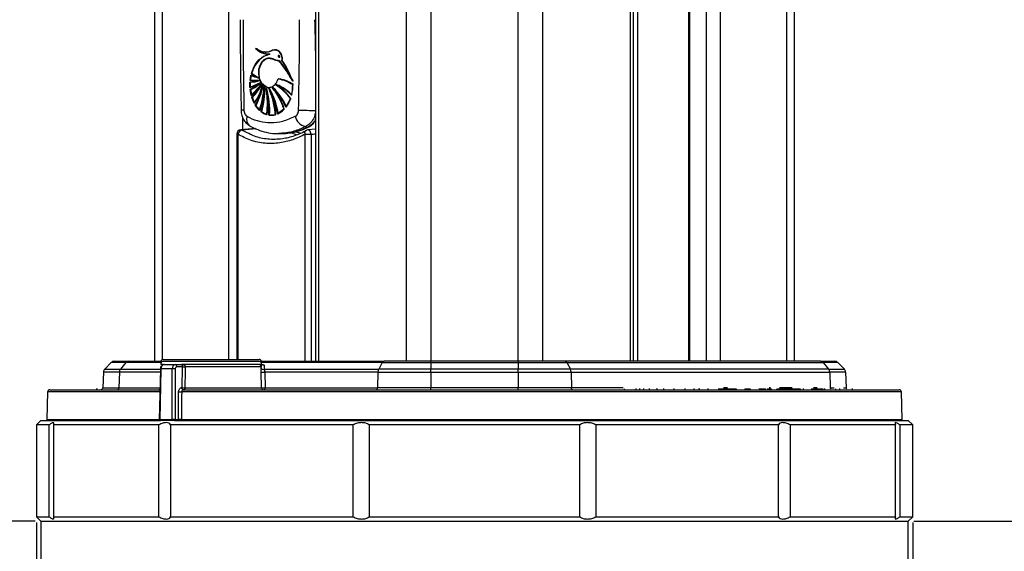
# Model space of a CAD drawing. Header units: millimetres. Extents: x 20 to 19889, y 40 to 15516.
# Tile 92 of 115: x 17788 to 18238, y 2105 to 2347. Entities that reach past the tile are written whole.
import ezdxf

# ---------------------------------------------------------------- set-up
doc = ezdxf.new("R2010")
doc.units = ezdxf.units.MM
doc.header["$LTSCALE"] = 2
doc.layers.add('COMPONENT_GEOMETRY', color=7, linetype='Continuous')
doc.styles.add('SLDTEXTSTYLE0', font='TXT', dxfattribs={"width": 0.75})
doc.dimstyles.new('SLDDIMSTYLE0', dxfattribs={"dimtxt": 100, "dimasz": 6.604, "dimexe": 0, "dimexo": 0.0625, "dimgap": 25, "dimtad": 0, "dimtih": 1, "dimtoh": 1, "dimdec": 1, "dimrnd": 1e-09, "dimzin": 12, "dimdsep": 46, "dimtxsty": 'SLDTEXTSTYLE0', "dimsah": 1, "dimcen": 0.09, "dimadec": 0, "dimazin": 3, "dimtfac": 1, "dimtdec": 1, "dimtofl": 0, "dimtmove": 0, "dimatfit": 3, "dimfxl": 1, "dimfrac": 2, "dimtolj": 1, "dimtzin": 12, "dimarcsym": 0})
doc.dimstyles.new('SLDDIMSTYLE1', dxfattribs={"dimtxt": 100, "dimasz": 6.604, "dimexe": 0, "dimexo": 0.0625, "dimgap": 25, "dimtad": 0, "dimtih": 1, "dimtoh": 1, "dimdec": 0, "dimrnd": 1e-09, "dimzin": 12, "dimdsep": 46, "dimtxsty": 'SLDTEXTSTYLE0', "dimsah": 1, "dimcen": 0.09, "dimadec": 0, "dimazin": 3, "dimtfac": 1, "dimtdec": 0, "dimtofl": 0, "dimtmove": 0, "dimatfit": 3, "dimfxl": 1, "dimfrac": 2, "dimtolj": 1, "dimtzin": 12, "dimarcsym": 0})

# ---------------------------------------------------------------- blocks, each defined once
blk = doc.blocks.new('_D_5')
at = {"layer": 'COMPONENT_GEOMETRY', "color": 7}
for p, q in [((17795.45, 2118.49), (17107.58, 2118.49)), ((17113.93, 2118.49), (17113.93, 1772.83)), ((16913.86, 1752.52), (16883.39, 1752.52)), ((16883.39, 1752.52), (16883.39, 1593.77)), ((17314, 1752.52), (17344.47, 1752.52)), ((17344.47, 1752.52), (17344.47, 1593.77)), ((16883.39, 1593.77), (16913.86, 1593.77)), ((17344.47, 1593.77), (17314, 1593.77)), ((17113.93, 1098.49), (17113.93, 1444.15)), ((17943.45, 1098.49), (17107.58, 1098.49))]:
    blk.add_line(p, q, dxfattribs=at)
for points in [[(17113.93, 2118.49), (17112.91, 2111.89), (17114.95, 2111.89)], [(17113.93, 1098.49), (17114.95, 1105.1), (17112.91, 1105.1)]]:
    blk.add_solid(points, dxfattribs=at)
at = {"layer": 'COMPONENT_GEOMETRY', "color": 7, "char_height": 100, "attachment_point": 1, "style": 'SLDTEXTSTYLE0'}
for s, insert in [('1\'8.08"', (16913.86, 1722.68)), ('510mm', (16878.1, 1573.06))]:
    blk.add_mtext(s, dxfattribs=dict(at, insert=insert))
blk = doc.blocks.new('_D_6')
at = {"layer": 'COMPONENT_GEOMETRY', "color": 7}
for p, q in [((17795.99, 2117.95), (17795.99, 1396.08)), ((18195.99, 2117.95), (18195.99, 1396.08)), ((18689.32, 1546.46), (18658.85, 1546.46)), ((18658.85, 1546.46), (18658.85, 1387.71)), ((19055.85, 1546.46), (19086.32, 1546.46)), ((19086.32, 1546.46), (19086.32, 1387.71)), ((17795.99, 1402.43), (18195.99, 1402.43)), ((18195.99, 1402.43), (18610.51, 1402.43)), ((18658.85, 1387.71), (18689.32, 1387.71)), ((19086.32, 1387.71), (19055.85, 1387.71))]:
    blk.add_line(p, q, dxfattribs=at)
for points in [[(17795.99, 1402.43), (17802.59, 1401.42), (17802.59, 1403.45)], [(18195.99, 1402.43), (18189.38, 1403.45), (18189.38, 1401.42)]]:
    blk.add_solid(points, dxfattribs=at)
at = {"layer": 'COMPONENT_GEOMETRY', "color": 7, "char_height": 100, "attachment_point": 1, "style": 'SLDTEXTSTYLE0'}
for s, insert in [('7.87in', (18689.32, 1516.62)), ('200mm', (18636.75, 1367))]:
    blk.add_mtext(s, dxfattribs=dict(at, insert=insert))
blk = doc.blocks.new('_D_7')
at = {"layer": 'COMPONENT_GEOMETRY', "color": 7}
for p, q in [((18136.75, 7959.49), (19251.5, 7959.49)), ((19245.15, 7959.49), (19245.15, 5203.33)), ((19045.08, 5183.02), (19014.61, 5183.02)), ((19014.61, 5183.02), (19014.61, 5024.27)), ((19445.22, 5183.02), (19475.69, 5183.02)), ((19475.69, 5183.02), (19475.69, 5024.27)), ((19014.61, 5024.27), (19045.08, 5024.27)), ((19475.69, 5024.27), (19445.22, 5024.27)), ((19245.15, 2118.49), (19245.15, 4874.65)), ((18196.53, 2118.49), (19251.5, 2118.49))]:
    blk.add_line(p, q, dxfattribs=at)
for points in [[(19245.15, 7959.49), (19244.13, 7952.89), (19246.17, 7952.89)], [(19245.15, 2118.49), (19246.17, 2125.1), (19244.13, 2125.1)]]:
    blk.add_solid(points, dxfattribs=at)
at = {"layer": 'COMPONENT_GEOMETRY', "color": 7, "char_height": 100, "attachment_point": 1, "style": 'SLDTEXTSTYLE0'}
for s, insert in [('9\'6.98"', (19045.08, 5153.18)), ('2920.5mm', (18916.96, 5003.56))]:
    blk.add_mtext(s, dxfattribs=dict(at, insert=insert))

msp = doc.modelspace()

# ---------------------------------------------------------------- linework, layer by layer
at = {"color": 8, "linetype": 'Continuous', "lineweight": 25}
for p, q in [((17964.94, 2191.49), (17964.94, 7939.49)), ((17976.01, 7939.49), (17976.01, 2191.49)), ((18015.96, 2191.49), (18015.96, 7939.49)), ((18027.04, 7939.49), (18027.04, 2191.49)), ((18067.14, 2191.49), (18067.14, 7939.49)), ((18094.1, 7939.49), (18094.1, 2191.49)), ((18101.88, 2191.49), (18101.88, 7939.49)), ((18108.05, 7939.49), (18108.05, 2191.49)), ((18138.54, 2191.49), (18138.54, 7939.49)), ((18070.42, 6551.97), (18070.42, 2191.49)), ((17924.84, 5799.24), (17924.84, 2191.49)), ((17853.44, 5785.38), (17853.44, 2192.28)), ((17883.92, 2192.39), (17883.92, 5781.02)), ((17903.83, 2333.51), (17903.68, 2333.51)), ((17899.71, 2330.63), (17899.59, 2330.63)), ((17890.1, 2303.03), (17890.1, 2297.26)), ((17896.37, 2297.6), (17889.96, 2297.05)), ((17889.96, 2297.05), (17892.08, 2296.05)), ((17887.98, 2295.2), (17887.47, 2295.2)), ((17887.98, 2295.2), (17887.98, 2192.39)), ((17918.72, 2191.49), (17918.72, 2295.2)), ((17921.37, 2295.2), (17921.37, 2191.49)), ((17852.86, 2190.91), (17836.85, 2190.91)), ((17898.65, 2191.48), (17852.91, 2191.48)), ((17953.9, 2190.91), (17898.7, 2190.91)), ((17852.55, 2186.56), (17833.87, 2186.56)), ((17834.35, 2187.9), (17852.58, 2187.9)), ((17852.59, 2188.03), (17852.88, 2188.03)), ((17852.33, 2177.52), (17801.12, 2177.52)), ((17833.66, 2179.46), (17852.37, 2179.46)), ((18190.86, 2177.52), (17862.32, 2177.52)), ((18063.8, 2179.46), (18040.2, 2179.46)), ((18111.51, 2179.46), (18109.58, 2179.46)), ((18131.15, 2179.46), (18130.44, 2179.46)), ((18141.05, 2179.46), (18135.16, 2179.46)), ((18152.44, 2179.46), (18150.76, 2179.46)), ((18158.32, 2179.46), (18160.11, 2179.46)), ((18164.34, 2179.46), (18165.64, 2179.46)), ((17800.79, 2165), (17852.02, 2165)), ((17852.02, 2165), (17852.31, 2165)), ((17862.24, 2165), (18191.18, 2165))]:
    msp.add_line(p, q, dxfattribs=at)
at = {"color": 7, "linetype": 'Continuous', "lineweight": 25}
for p, q in [((18068.52, 2191.49), (18068.52, 7939.49)), ((18093.67, 7939.49), (18093.67, 2191.49)), ((18141.88, 7939.49), (18141.88, 2191.49)), ((17923.45, 5796.17), (17923.45, 2191.49)), ((17850.09, 2191.49), (17850.09, 5786.52)), ((17896.27, 2334.32), (17896.89, 2333.76)), ((17896.41, 2334.32), (17896.81, 2333.95)), ((17900.49, 2332.74), (17900.63, 2332.74)), ((17903.97, 2333.51), (17903.4, 2333.26)), ((17905.15, 2333.62), (17904.11, 2333.51)), ((17899.59, 2330.63), (17902.36, 2331.79)), ((17902.41, 2329.93), (17902.21, 2329.93)), ((17902.5, 2331.79), (17902.36, 2331.79)), ((17902.48, 2329.92), (17902.77, 2329.85)), ((17906.66, 2331.2), (17906.54, 2331.2)), ((17906.77, 2328.66), (17906.65, 2328.66)), ((17906.88, 2330.35), (17906.99, 2330.35)), ((17893.49, 2319.01), (17897.67, 2319.67)), ((17893.55, 2319.8), (17893.94, 2322.11)), ((17897.67, 2319.67), (17893.55, 2319.8)), ((17893.93, 2322.11), (17893.94, 2322.11)), ((17893.94, 2322.11), (17897.26, 2321.02)), ((17894.07, 2322.11), (17894.21, 2322.11)), ((17897.26, 2321.02), (17894.12, 2322.85)), ((17896.1, 2319.61), (17896.24, 2319.61)), ((17897.34, 2321.02), (17897.26, 2321.02)), ((17897.76, 2319.67), (17897.67, 2319.67)), ((17897.68, 2319.64), (17898.05, 2319.67)), ((17906.5, 2320.47), (17906.64, 2320.47)), ((17906.64, 2320.47), (17906.78, 2320.47)), ((17912.64, 2320.5), (17913.2, 2319.41)), ((17912.92, 2319.41), (17912.95, 2319.41)), ((17893.45, 2316.59), (17893.47, 2316.59)), ((17893.46, 2319.01), (17893.6, 2319.01)), ((17893.46, 2319.01), (17893.49, 2319.01)), ((17893.47, 2316.59), (17893.49, 2319.01)), ((17898.11, 2318.72), (17893.47, 2316.59)), ((17893.55, 2315.6), (17898.11, 2318.72)), ((17894.02, 2312.93), (17893.55, 2315.6)), ((17893.59, 2316.59), (17893.74, 2316.59)), ((17893.6, 2319.01), (17893.62, 2319.01)), ((17893.82, 2315.6), (17893.68, 2315.6)), ((17898.62, 2317.96), (17894.02, 2312.93)), ((17894.29, 2311.98), (17898.62, 2317.96)), ((17898.21, 2318.72), (17898.11, 2318.72)), ((17898.73, 2317.96), (17898.62, 2317.96)), ((17899.23, 2317.27), (17899.12, 2317.27)), ((17899.72, 2317.67), (17899.29, 2318.12)), ((17899.97, 2316.69), (17899.85, 2316.69)), ((17901.16, 2316.76), (17900.23, 2317.25)), ((17900.93, 2316.08), (17900.8, 2316.08)), ((17902.05, 2316.55), (17902.19, 2316.55)), ((17902.19, 2316.08), (17902.05, 2316.08)), ((17903.83, 2316.37), (17903.68, 2316.37)), ((17905.22, 2318.1), (17904.74, 2317.61)), ((17905.51, 2317.82), (17905.38, 2317.82)), ((17913.03, 2317.96), (17912.45, 2313.09)), ((17912.99, 2317.96), (17913.03, 2317.96)), ((17894.02, 2312.93), (17894.02, 2312.93)), ((17894.16, 2312.93), (17894.3, 2312.93)), ((17895.38, 2309.31), (17894.29, 2311.98)), ((17894.29, 2311.98), (17894.29, 2311.98)), ((17894.58, 2311.98), (17894.44, 2311.98)), ((17911.95, 2311.48), (17909.84, 2307.6)), ((17912.44, 2313.09), (17912.45, 2313.09)), ((17897.75, 2306.13), (17895.92, 2308.39)), ((17895.97, 2308.39), (17895.92, 2308.39)), ((17896.25, 2308.39), (17896.11, 2308.39)), ((17908.95, 2306.57), (17906.01, 2304.49)), ((17901, 2304.17), (17898.53, 2305.46)), ((17898.63, 2305.46), (17898.53, 2305.46)), ((17898.91, 2305.46), (17898.77, 2305.46)), ((17904.98, 2304.12), (17902.05, 2303.93)), ((17902.19, 2303.93), (17902.05, 2303.93)), ((17906.13, 2304.49), (17906.28, 2304.49)), ((17906.28, 2304.49), (17906.42, 2304.49)), ((17896, 2297.77), (17889.3, 2297.19)), ((17919.3, 2298.24), (17918.83, 2298.74)), ((17923.45, 2297.46), (17919.91, 2297.19)), ((17887.47, 2295.2), (17887.47, 2192.39)), ((17906.47, 2295.49), (17907.89, 2295.49)), ((17918.72, 2295.2), (17921.37, 2295.2)), ((17830.17, 2190.91), (17827.17, 2187.9)), ((17836.85, 2190.91), (17830.17, 2190.91)), ((17831.58, 2191.49), (17838.03, 2191.49)), ((17836.85, 2190.91), (17834.35, 2187.9)), ((17838.03, 2191.49), (17852.91, 2191.49)), ((17852.91, 2191.48), (17852.78, 2189.99)), ((17854, 2189.99), (17852.78, 2189.99)), ((17853.91, 2192.39), (17897.65, 2192.39)), ((17854.3, 2189.99), (17859.36, 2189.99)), ((17859.36, 2189.99), (17862.24, 2189.99)), ((17862.66, 2189.01), (17860.06, 2189.01)), ((17898.78, 2189.99), (17862.24, 2189.99)), ((17862.57, 2179.47), (17862.66, 2189.01)), ((17862.66, 2189.01), (17862.66, 2189.03)), ((17863.89, 2189.03), (17863.89, 2188.99)), ((17898.56, 2189.03), (17863.89, 2189.03)), ((17898.56, 2188.58), (17898.56, 2189.03)), ((17898.65, 2191.49), (17954.68, 2191.49)), ((17898.78, 2189.99), (17898.65, 2191.48)), ((17899.95, 2189.7), (17900.04, 2187.9)), ((17953.9, 2190.91), (17952.24, 2187.9)), ((17953.9, 2190.91), (17976.01, 2190.91)), ((17976.01, 2191.49), (17954.68, 2191.49)), ((17976.01, 2190.91), (17976.01, 2191.49)), ((18015.96, 2191.49), (17976.01, 2191.49)), ((17976.01, 2190.91), (17976.01, 2187.9)), ((17976.01, 2190.91), (18015.96, 2190.91)), ((18015.96, 2191.49), (18015.96, 2190.91)), ((18037.29, 2191.49), (18015.96, 2191.49)), ((18015.96, 2190.91), (18015.96, 2187.9)), ((18015.96, 2190.91), (18038.08, 2190.91)), ((18153.95, 2191.49), (18037.29, 2191.49)), ((18038.08, 2190.91), (18039.74, 2187.9)), ((18038.08, 2190.91), (18155.12, 2190.91)), ((18153.95, 2191.49), (18160.39, 2191.49)), ((18155.12, 2190.91), (18157.62, 2187.9)), ((18161.81, 2190.91), (18155.12, 2190.91)), ((18161.81, 2190.91), (18164.81, 2187.9)), ((17826.58, 2186.56), (17826.34, 2179.46)), ((17833.87, 2186.56), (17826.58, 2186.56)), ((17827.17, 2187.9), (17834.35, 2187.9)), ((17833.87, 2186.56), (17833.66, 2179.46)), ((17852.59, 2188.03), (17852.02, 2165)), ((17852.88, 2188.03), (17852.31, 2165)), ((17857.95, 2188.03), (17852.88, 2188.03)), ((17857.95, 2165), (17857.95, 2188.03)), ((17859.37, 2188.03), (17859.37, 2165)), ((17898.76, 2179.46), (17898.56, 2186.56)), ((17900.04, 2187.9), (17952.24, 2187.9)), ((17900.23, 2186.56), (17900.42, 2179.46)), ((17951.91, 2186.56), (17900.23, 2186.56)), ((17951.91, 2186.56), (17951.78, 2179.46)), ((17951.91, 2186.56), (17976.01, 2186.56)), ((17976.01, 2187.9), (17952.24, 2187.9)), ((18015.96, 2187.9), (17976.01, 2187.9)), ((17976.01, 2186.56), (17976.01, 2187.9)), ((17976.01, 2186.56), (17976.01, 2179.46)), ((17976.01, 2186.56), (18015.96, 2186.56)), ((18015.96, 2186.56), (18015.96, 2187.9)), ((18039.74, 2187.9), (18015.96, 2187.9)), ((18015.96, 2186.56), (18015.96, 2179.46)), ((18015.96, 2186.56), (18040.06, 2186.56)), ((18157.62, 2187.9), (18039.74, 2187.9)), ((18040.06, 2186.56), (18040.2, 2179.46)), ((18040.06, 2186.56), (18158.11, 2186.56)), ((18157.62, 2187.9), (18164.81, 2187.9)), ((18158.11, 2186.56), (18158.32, 2179.46)), ((18165.39, 2186.56), (18158.11, 2186.56)), ((18165.39, 2186.56), (18165.64, 2179.46)), ((17801.12, 2177.52), (17800.79, 2165)), ((17802.12, 2178.49), (17852.35, 2178.49)), ((17823.44, 2179.05), (17823.44, 2178.49)), ((17823.53, 2178.99), (17823.53, 2178.49)), ((17826.34, 2179.46), (17833.66, 2179.46)), ((17860.85, 2165), (17860.92, 2177.53)), ((17862.31, 2179.47), (17862.57, 2179.47)), ((17863.02, 2178.49), (18189.86, 2178.49)), ((17863.79, 2179.46), (17898.76, 2179.46)), ((17900.42, 2179.46), (17951.78, 2179.46)), ((17976.01, 2179.46), (17951.78, 2179.46)), ((18015.96, 2179.46), (17976.01, 2179.46)), ((17976.01, 2178.49), (17976.01, 2179.46)), ((18015.96, 2178.49), (18015.96, 2179.46)), ((18040.2, 2179.46), (18015.96, 2179.46)), ((18064.3, 2178.99), (18064.3, 2178.49)), ((18069.65, 2179.05), (18069.65, 2178.49)), ((18071.29, 2179.05), (18071.29, 2178.49)), ((18073.12, 2179.05), (18073.12, 2178.49)), ((18075.71, 2179.05), (18075.71, 2178.49)), ((18079.19, 2179.05), (18079.19, 2178.49)), ((18079.28, 2178.99), (18079.28, 2179.05)), ((18082.38, 2178.49), (18082.38, 2179.05)), ((18087.18, 2178.49), (18087.18, 2179.05)), ((18092.13, 2178.49), (18092.13, 2179.05)), ((18096.29, 2178.49), (18096.29, 2179.05)), ((18098.56, 2178.49), (18098.56, 2179.05)), ((18098.74, 2178.49), (18098.74, 2179.05)), ((18102.54, 2179.05), (18102.54, 2178.49)), ((18107.48, 2178.49), (18107.48, 2179.05)), ((18107.82, 2178.99), (18109.47, 2178.99)), ((18109.47, 2178.99), (18109.47, 2178.49)), ((18109.47, 2178.99), (18111.45, 2178.99)), ((18111.45, 2178.99), (18111.45, 2178.49)), ((18111.45, 2178.99), (18113.49, 2178.99)), ((18113.49, 2178.99), (18113.49, 2178.49)), ((18113.49, 2178.99), (18115.46, 2178.99)), ((18113.61, 2179.05), (18113.61, 2178.99)), ((18115.46, 2178.99), (18115.46, 2178.49)), ((18119.34, 2178.99), (18119.34, 2178.49)), ((18121.82, 2178.99), (18121.82, 2178.49)), ((18126.11, 2178.99), (18126.78, 2178.99)), ((18126.12, 2178.49), (18126.12, 2179.05)), ((18126.78, 2178.99), (18126.78, 2178.49)), ((18127.6, 2178.99), (18127.6, 2178.49)), ((18127.6, 2178.99), (18128.82, 2178.99)), ((18128.82, 2178.99), (18128.82, 2178.49)), ((18129.57, 2178.99), (18129.67, 2178.99)), ((18129.67, 2178.99), (18129.67, 2178.49)), ((18129.67, 2178.99), (18130.02, 2178.99)), ((18130.02, 2178.99), (18130.02, 2178.49)), ((18131.44, 2178.99), (18131.44, 2178.49)), ((18133.79, 2178.99), (18133.79, 2178.49)), ((18134.56, 2178.49), (18134.56, 2179.05)), ((18134.86, 2178.99), (18138.36, 2178.99)), ((18138.36, 2178.99), (18138.36, 2178.49)), ((18138.36, 2178.99), (18139.89, 2178.99)), ((18139.89, 2178.99), (18139.89, 2178.49)), ((18140.08, 2178.49), (18140.08, 2178.99)), ((18140.13, 2178.99), (18142.32, 2178.99)), ((18141.44, 2179.05), (18141.44, 2178.99)), ((18142.17, 2179.05), (18142.17, 2178.99)), ((18142.32, 2178.99), (18142.32, 2178.49)), ((18143.02, 2178.99), (18143.02, 2178.49)), ((18143.02, 2178.99), (18144.63, 2178.99)), ((18144.63, 2178.99), (18144.63, 2178.49)), ((18146, 2179.05), (18146, 2178.49)), ((18149.97, 2178.49), (18149.97, 2179.05)), ((18150.31, 2178.99), (18154.24, 2178.99)), ((18154.24, 2178.99), (18154.24, 2178.49)), ((18154.24, 2178.99), (18154.65, 2178.99)), ((18154.65, 2178.99), (18154.65, 2178.49)), ((18154.65, 2178.99), (18155.04, 2178.99)), ((18155.04, 2178.99), (18155.04, 2178.49)), ((18155.89, 2178.49), (18155.89, 2179.05)), ((18160.82, 2178.99), (18160.82, 2178.49)), ((18162.73, 2178.49), (18162.73, 2179.05)), ((18168.54, 2178.49), (18168.54, 2179.05)), ((18191.18, 2165), (18190.86, 2177.52)), ((17797.99, 2164.49), (17795.99, 2162.49)), ((17795.99, 2162.49), (17795.99, 2120.49)), ((17801.85, 2162.49), (17795.99, 2162.49)), ((17797.99, 2164.49), (17852.52, 2164.49)), ((17801.85, 2120.49), (17801.85, 2162.49)), ((17851.9, 2162.49), (17803.82, 2162.49)), ((17803.82, 2162.49), (17803.82, 2120.49)), ((17851.9, 2120.49), (17851.9, 2162.49)), ((17852.31, 2165), (17857.95, 2165)), ((17852.66, 2164.49), (17852.52, 2164.49)), ((17858.31, 2164.49), (17852.66, 2164.49)), ((17940.56, 2162.49), (17857.28, 2162.49)), ((17857.28, 2162.49), (17857.28, 2120.49)), ((17859.01, 2164.49), (17858.31, 2164.49)), ((17858.99, 2164.49), (18193.99, 2164.49)), ((17859.19, 2164.49), (17859.01, 2164.49)), ((17859.37, 2165), (17860.85, 2165)), ((17940.56, 2120.49), (17940.56, 2162.49)), ((18044.07, 2162.49), (17947.91, 2162.49)), ((17947.91, 2162.49), (17947.91, 2120.49)), ((18044.07, 2120.49), (18044.07, 2162.49)), ((18134.69, 2162.49), (18051.42, 2162.49)), ((18051.42, 2162.49), (18051.42, 2120.49)), ((18134.69, 2120.49), (18134.69, 2162.49)), ((18188.15, 2162.49), (18140.08, 2162.49)), ((18140.08, 2162.49), (18140.08, 2120.49)), ((18188.15, 2120.49), (18188.15, 2162.49)), ((18195.99, 2162.49), (18190.12, 2162.49)), ((18190.12, 2162.49), (18190.12, 2120.49)), ((18195.99, 2162.49), (18193.99, 2164.49)), ((18195.99, 2120.49), (18195.99, 2162.49)), ((17795.99, 2120.49), (17797.99, 2118.49)), ((17795.99, 2120.49), (17801.85, 2120.49)), ((17797.99, 2118.49), (17797.99, 2098.49)), ((17797.99, 2118.49), (18193.99, 2118.49)), ((17803.82, 2120.49), (17851.9, 2120.49)), ((17857.28, 2120.49), (17940.56, 2120.49)), ((17947.91, 2120.49), (18044.07, 2120.49)), ((18051.42, 2120.49), (18134.69, 2120.49)), ((18140.08, 2120.49), (18188.15, 2120.49)), ((18190.12, 2120.49), (18195.99, 2120.49)), ((18193.99, 2118.49), (18195.99, 2120.49)), ((18193.99, 2098.49), (18193.99, 2118.49))]:
    msp.add_line(p, q, dxfattribs=at)
at = {"color": 7, "linetype": 'Continuous', "lineweight": 25, "flags": 128}
for points in [[(17900.77, 2332.74), (17900.06, 2332.78), (17899.78, 2332.81)], [(17900.77, 2332.74), (17900.06, 2332.78), (17899.78, 2332.81)], [(17899.18, 2318.08), (17898.69, 2318.74), (17897.85, 2320.59), (17897.48, 2322.72), (17897.61, 2324.9), (17898.24, 2326.91), (17899.3, 2328.52), (17900.66, 2329.56), (17902.19, 2329.92)], [(17897.83, 2321.19), (17897.62, 2322.72), (17897.76, 2324.9), (17898.38, 2326.91), (17899.44, 2328.52), (17900.8, 2329.56), (17902.23, 2329.92)], [(17897.83, 2321.19), (17897.62, 2322.72), (17897.76, 2324.9), (17898.38, 2326.91), (17899.44, 2328.52), (17900.8, 2329.56), (17902.23, 2329.92)], [(17897.88, 2318.34), (17897.92, 2318.36), (17898.49, 2318.72)], [(17898.31, 2317.03), (17898.47, 2317.24), (17899.01, 2317.96)], [(17900.43, 2317.21), (17900.19, 2317.38), (17899.4, 2318.16)], [(17920.11, 2298.41), (17919.78, 2298.29), (17919.3, 2298.24)], [(17914.77, 2294.97), (17914.3, 2295.12), (17912.6, 2295.74)], [(17863.89, 2188.99), (17863.87, 2186.99), (17863.79, 2179.46)], [(17862.32, 2177.52), (17862.3, 2175.52), (17862.26, 2167.52), (17862.24, 2165)], [(17863.79, 2179.46), (17863.78, 2179.27), (17863.75, 2179.08), (17863.7, 2178.92), (17863.63, 2178.77), (17863.56, 2178.65), (17863.47, 2178.56), (17863.37, 2178.51), (17863.27, 2178.49)], [(17951.22, 2178.49), (17951.33, 2178.51), (17951.43, 2178.56), (17951.53, 2178.65), (17951.61, 2178.77), (17951.68, 2178.92), (17951.73, 2179.08), (17951.76, 2179.27), (17951.78, 2179.46)], [(18040.75, 2178.49), (18040.65, 2178.51), (18040.55, 2178.56), (18040.45, 2178.65), (18040.37, 2178.77), (18040.3, 2178.92), (18040.25, 2179.08), (18040.21, 2179.27), (18040.2, 2179.46)]]:
    msp.add_lwpolyline(points, dxfattribs=at)
at = {"color": 8, "linetype": 'Continuous', "lineweight": 25, "flags": 128}
for points in [[(17889.96, 2297.05), (17889.6, 2297.17), (17889.3, 2297.19)], [(17918.72, 2295.2), (17918.64, 2295.56), (17918.61, 2295.9), (17918.63, 2296.22), (17918.71, 2296.5), (17918.85, 2296.73), (17919.02, 2296.9), (17919.1, 2296.95)], [(17921.37, 2295.2), (17921.31, 2295.68), (17921.17, 2296.13), (17920.97, 2296.53), (17920.72, 2296.85), (17920.43, 2297.07), (17920.11, 2297.18), (17919.91, 2297.19)], [(17914.51, 2296.31), (17915.15, 2296.09), (17916.71, 2295.62)]]:
    msp.add_lwpolyline(points, dxfattribs=at)
at = {"color": 7, "linetype": 'Continuous', "lineweight": 25}
for centre, radius, start, end in [((17902, 2339.81), 8.04, 223.0494, 273.5705), ((17900.61, 2339.92), 7.17, 231.292, 296.675), ((17901.02, 2340.24), 7.5, 232.0446, 269.1509), ((17906.3, 2320), 12.51, 121.783, 166.8362), ((17906.44, 2320), 12.51, 121.783, 166.8362), ((17906.63, 2317.91), 14.48, 106.5469, 118.5223), ((17906.77, 2317.91), 14.48, 106.5469, 118.5223), ((17872.91, 2299.46), 44.71, 26.5026, 40.7764), ((17873.05, 2299.46), 44.71, 26.5026, 40.7764), ((17873.76, 2299.89), 44, 29.1308, 40.833), ((17868.19, 2302.69), 47.76, 20.4997, 33.314), ((17868.33, 2302.69), 47.76, 20.4997, 33.314), ((17893.58, 2332.51), 13.5, 269.4883, 288.0297), ((17912.17, 2317.79), 18.75, 166.6848, 173.8326), ((17896.24, 2338.68), 19.07, 261.8511, 274.5885), ((17893.73, 2332.51), 13.5, 269.4883, 288.0297), ((17912.31, 2317.79), 18.75, 166.6848, 173.8326), ((17896.38, 2338.68), 19.07, 261.8511, 274.5885), ((17893.87, 2332.51), 13.5, 269.4883, 288.0297), ((17896.52, 2338.72), 19.11, 261.8567, 269.9929), ((17900.26, 2336.16), 15.42, 245.7449, 259.0658), ((17900.4, 2336.16), 15.42, 245.7449, 259.0658), ((17906.2, 2340.41), 21.32, 235.5014, 245.449), ((17900.61, 2336.34), 15.61, 245.7944, 255.8807), ((17906.34, 2340.41), 21.32, 235.5014, 245.449), ((17896.38, 2338.66), 19.05, 270.0014, 274.5936), ((17903.93, 2304.18), 16.49, 56.6501, 81.0322), ((17904.07, 2304.18), 16.49, 56.6501, 81.0322), ((17904.1, 2303.97), 16.73, 56.7349, 76.1238), ((17912.97, 2317.7), 19.55, 176.1631, 183.2594), ((17889.17, 2332.53), 16.51, 285.033, 303.1898), ((17886.6, 2331.04), 16.93, 294.1623, 313.2675), ((17912.07, 2317.6), 18.64, 186.1533, 194.4983), ((17913.12, 2317.7), 19.55, 176.1631, 183.2594), ((17889.31, 2332.53), 16.51, 285.033, 303.1898), ((17886.75, 2331.04), 16.93, 294.1623, 313.2675), ((17912.21, 2317.6), 18.64, 186.1533, 194.4983), ((17886.89, 2331.04), 16.93, 294.1623, 313.2675), ((17912.35, 2317.6), 18.64, 186.1533, 194.4983), ((17876.42, 2334.13), 27.56, 309.6894, 324.0558), ((17876.56, 2334.13), 27.56, 309.6894, 324.0558), ((17876.78, 2333.9), 27.24, 309.6485, 322.1322), ((17874.93, 2331), 27.14, 315.5207, 331.2805), ((17875.07, 2331), 27.14, 315.5207, 331.2805), ((17875.21, 2331), 27.14, 315.5207, 331.2805), ((17870.76, 2326.01), 29.78, 325.9041, 342.941), ((17871.33, 2325.76), 29.29, 325.8352, 339.968), ((17864.3, 2325.06), 35.79, 332.2283, 347.4226), ((17864.44, 2325.06), 35.79, 332.2283, 347.4226), ((17864.58, 2325.06), 35.79, 332.2283, 347.4226), ((17846.02, 2322.09), 54.22, 342.8757, 354.2821), ((17846.16, 2322.09), 54.22, 342.8757, 354.2821), ((17846.36, 2322.04), 54.02, 342.8652, 353.0067), ((17868.43, 2327.01), 32.58, 337.1528, 342.5985), ((17858.81, 2315.92), 41.17, 345.2926, 1.0744), ((17858.95, 2315.92), 41.17, 345.2926, 1.0744), ((17859.09, 2315.92), 41.17, 345.2926, 1.0744), ((17861.53, 2305.84), 40.7, 357.3066, 14.567), ((17859.8, 2309.44), 41.66, 352.743, 9.1802), ((17861.68, 2305.84), 40.7, 357.3066, 14.567), ((17861.82, 2305.84), 40.7, 357.3066, 14.567), ((17859.88, 2309.44), 41.73, 352.7501, 7.1647), ((17870.53, 2298.85), 36.05, 8.9968, 28.5524), ((17866.27, 2300.96), 38.97, 4.6576, 22.8327), ((17870.67, 2298.85), 36.05, 8.9968, 28.5524), ((17870.81, 2298.85), 36.05, 8.9968, 28.5524), ((17866.1, 2300.91), 39.29, 4.6959, 20.8869), ((17886.56, 2297.92), 25.27, 22.5194, 46.9024), ((17879.71, 2297.29), 30.75, 17.5583, 38.35), ((17886.7, 2297.92), 25.27, 22.5194, 46.9024), ((17886.85, 2297.92), 25.27, 22.5194, 46.9024), ((17879.62, 2297.2), 31, 17.6013, 37.0194), ((17897.42, 2298.56), 20.89, 44.0605, 67.2184), ((17890.86, 2296.5), 25.87, 35.3754, 55.4945), ((17897.56, 2298.56), 20.89, 44.0605, 67.2184), ((17897.71, 2298.56), 20.89, 44.0605, 67.2184), ((17890.93, 2296.44), 25.97, 35.3944, 54.8329), ((17893.88, 2317.68), 19.11, 346.0948, 0.8374), ((17894.02, 2317.68), 19.11, 346.0948, 0.8374), ((17909.37, 2316.78), 15.82, 197.6358, 208.1534), ((17909.52, 2316.78), 15.82, 197.6358, 208.1534), ((17909.66, 2316.78), 15.82, 197.6358, 208.1534), ((17898.24, 2316.24), 14.51, 323.445, 340.8265), ((17898.38, 2316.24), 14.51, 323.445, 340.8265), ((17905.86, 2314.68), 11.73, 212.4444, 226.8211), ((17906, 2314.68), 11.73, 212.4444, 226.8211), ((17906.15, 2314.68), 11.73, 212.4444, 226.8211), ((17902.33, 2312.84), 9.18, 294.5081, 316.8896), ((17922.95, 2496.39), 190.31, 267.8108, 270.1577), ((17903.59, 2312), 8.2, 232.8063, 252.5445), ((17903.87, 2312), 8.2, 232.8063, 252.5445), ((17903.21, 2310.85), 6.99, 261.6391, 285.8539), ((17920.03, 2304.63), 6.01, 191.8373, 258.5445), ((17889.47, 2295.2), 2, 94.9155, 180), ((17890.31, 2294.69), 2.38, 98.3446, 167.7949), ((17920.06, 2295.2), 2, 94.2755, 118.5928), ((17831.58, 2189.49), 2, 90, 135), ((17838.06, 2189.95), 1.54, 91.1843, 141.7156), ((17853.91, 2191.39), 1, 90, 175), ((17854, 2188.99), 1, 90, 159.6886), ((17859.18, 2189.12), 0.887, 352.6999, 78.7745), ((17863.28, 2208.41), 19.4, 268.1859, 271.8141), ((17863.63, 2213.61), 24.62, 267.7564, 270.6162), ((17897.56, 2188.99), 1, 1.9966, 89.9969), ((17897.65, 2191.39), 1, 5, 90), ((17954.79, 2190.53), 0.967, 96.4205, 157.1618), ((18037.18, 2190.53), 0.967, 22.8382, 83.5795), ((18153.91, 2189.95), 1.54, 38.2844, 88.8157), ((18160.39, 2189.49), 2, 45, 90), ((17828.58, 2186.49), 2, 135, 178), ((17836.07, 2186.52), 2.21, 141.1948, 179.002), ((17858.66, 2154.47), 33.57, 88.7931, 91.2069), ((17899.56, 2188.81), 1.03, 193.4166, 297.6554), ((17899.39, 2193.61), 7.1, 263.2465, 276.7535), ((17954.86, 2186.56), 2.95, 152.8978, 180.0209), ((18037.11, 2186.56), 2.95, 359.9791, 27.1022), ((18155.9, 2186.52), 2.21, 0.998, 38.8052), ((18163.39, 2186.49), 2, 2, 45), ((17802.12, 2177.49), 1, 90, 178.5), ((17825.34, 2179.49), 1, 270, 358), ((17832.74, 2179.41), 0.921, 275.4698, 2.9952), ((17851.66, 2179.49), 1, 270, 313.9244), ((17861.79, 2204.88), 27.36, 268.1828, 271.0994), ((17863.19, 2179.36), 0.887, 172.6999, 258.7745), ((17863.45, 2179.36), 0.887, 172.6999, 258.7745), ((17863.53, 2204.09), 24.64, 267.7592, 270.6091), ((17899.75, 2179.49), 0.997, 181.816, 269.8312), ((17899.59, 2186.81), 7.4, 263.5334, 276.4666), ((17899.56, 2179.34), 0.874, 282.6998, 7.3901), ((18166.64, 2179.49), 1, 182, 210.6832), ((18189.86, 2177.49), 1, 1.5, 90), ((17801.29, 2164.99), 0.5, 178.5, 270), ((17852.52, 2164.99), 0.5, 179.2874, 270), ((17852.75, 2164.93), 0.449, 171.2054, 258.3833), ((17858.4, 2164.93), 0.449, 171.2054, 258.3833), ((17858.92, 2164.93), 0.449, 281.6167, 8.7946), ((17860.41, 2164.93), 0.449, 281.6167, 8.7946), ((17862.69, 2164.93), 0.449, 170.337, 257.1075), ((18190.68, 2164.99), 0.5, 270, 1.5)]:
    msp.add_arc(centre, radius, start, end, dxfattribs=at)
at = {"color": 8, "linetype": 'Continuous', "lineweight": 25}
for centre, radius, start, end in [((17890.57, 2299.52), 6.7, 88.5705, 99.8323), ((17895.64, 2302.02), 3.76, 158.4924, 231.7172), ((18159.46, 2179.48), 1.15, 181.4146, 206.0235)]:
    msp.add_arc(centre, radius, start, end, dxfattribs=at)
at = {"color": 7, "linetype": 'Continuous', "lineweight": 25}
for centre, major_axis, ratio, start_param, end_param in [((17911.24, 2342.57), (6.6, 46.86), 0.700084, 3.239949, 3.583391), ((17854.29, 2187.99), (0.02, 2), 0.707053, 0.008726, 1.562069), ((17859.37, 2187.99), (-0.02, 2), 0.707053, 6.274459, 7.827802), ((17860.08, 2188.01), (-0.025, 1), 0.706891, 6.265743, 7.819086), ((17858.66, 2164.99), (1, 0), 0.012339, 0.78555, 2.356042)]:
    msp.add_ellipse(centre, major_axis=major_axis, ratio=ratio, start_param=start_param, end_param=end_param, dxfattribs=at)
at = {"color": 8, "linetype": 'Continuous', "lineweight": 25}
msp.add_ellipse((17377.61, 2348.62), major_axis=(827.18, 0), ratio=0.085703, start_param=5.429701, end_param=5.433051, dxfattribs=at)
at = {"color": 7, "linetype": 'Continuous', "lineweight": 25}
for points, knots in [([(17889.08, 2347.5), (17889.07, 2341.05), (17889.05, 2327.25), (17889.32, 2313.46), (17889.46, 2306.12)], [0, 0, 0, 0, 0.467924, 1, 1, 1, 1]), ([(17890.34, 2347.5), (17890.35, 2342.4), (17890.37, 2328.64), (17890.59, 2314.88), (17890.73, 2306.22)], [0, 0, 0, 0, 0.370215, 1, 1, 1, 1]), ([(17915.68, 2306.22), (17915.84, 2314.88), (17916.08, 2328.64), (17916.11, 2342.4), (17916.12, 2347.5)], [0, 0, 0, 0, 0.6297853, 1, 1, 1, 1]), ([(17896.07, 2334.32), (17897.05, 2333.74), (17899.01, 2332.58), (17901.72, 2332.68), (17903.22, 2333.31), (17903.68, 2333.51)], [0, 0, 0, 0, 0.407312, 0.814632, 1, 1, 1, 1]), ([(17902.36, 2331.79), (17901.23, 2331.83), (17898.96, 2331.9), (17897.04, 2333.52), (17896.07, 2334.32)], [0, 0, 0, 0, 0.499468, 1, 1, 1, 1]), ([(17903.68, 2333.51), (17904.12, 2333.62), (17904.91, 2333.83), (17906.12, 2333.49), (17907.09, 2332.63), (17907.77, 2331.39), (17908.1, 2330.08), (17908.03, 2329.25), (17908, 2328.92)], [0, 0, 0, 0, 0.203305, 0.377232, 0.557372, 0.722911, 0.890069, 1, 1, 1, 1]), ([(17908.1, 2328.92), (17908.13, 2329.3), (17908.18, 2330.05), (17907.84, 2331.51), (17906.98, 2333.02), (17905.42, 2333.89), (17904.36, 2333.64), (17903.83, 2333.51)], [0, 0, 0, 0, 0.125864, 0.251162, 0.500722, 0.749637, 1, 1, 1, 1]), ([(17908.24, 2328.92), (17908.27, 2329.3), (17908.33, 2330.06), (17908.05, 2331.21), (17907.55, 2332.31), (17906.75, 2333.22), (17905.75, 2333.75), (17905.07, 2333.67), (17904.75, 2333.64)], [0, 0, 0, 0, 0.143803, 0.286877, 0.449542, 0.637133, 0.830133, 1, 1, 1, 1]), ([(17908.24, 2328.92), (17908.27, 2329.3), (17908.32, 2330.05), (17907.99, 2331.52), (17907.12, 2332.98), (17905.98, 2333.76), (17905.35, 2333.67), (17905.25, 2333.65)], [0, 0, 0, 0, 0.157844, 0.31498, 0.627951, 0.940113, 1, 1, 1, 1]), ([(17894.12, 2322.85), (17894.62, 2324.23), (17895.61, 2327), (17897.72, 2329.45), (17899.15, 2330.35), (17899.59, 2330.63)], [0, 0, 0, 0, 0.408816, 0.817629, 1, 1, 1, 1]), ([(17902.05, 2329.92), (17901.52, 2329.85), (17900.47, 2329.7), (17899.07, 2328.55), (17898.01, 2326.85), (17897.41, 2324.73), (17897.32, 2322.45), (17897.77, 2320.25), (17898.69, 2318.39), (17900, 2317.08), (17901.55, 2316.46), (17903.16, 2316.6), (17904.65, 2317.5), (17905.76, 2318.88), (17906.2, 2320.01), (17906.38, 2320.47)], [0, 0, 0, 0, 0.078696, 0.157392, 0.236095, 0.314802, 0.393497, 0.472181, 0.55087, 0.629574, 0.70828, 0.786977, 0.865665, 0.944358, 1, 1, 1, 1]), ([(17906.65, 2328.66), (17906.54, 2328.73), (17906.21, 2328.95), (17905.43, 2328.87), (17904.43, 2329.32), (17903.28, 2329.86), (17902.47, 2329.9), (17902.05, 2329.92)], [0, 0, 0, 0, 0.076678, 0.228327, 0.480722, 0.736716, 1, 1, 1, 1]), ([(17902.19, 2329.92), (17903.05, 2329.73), (17904.29, 2329.44), (17905.65, 2328.9), (17906.35, 2328.92), (17906.63, 2328.75), (17906.77, 2328.66)], [0, 0, 0, 0, 0.559889, 0.805798, 0.903562, 1, 1, 1, 1]), ([(17902.33, 2329.92), (17902.92, 2329.88), (17903.99, 2329.79), (17905.21, 2328.97), (17906.1, 2328.92), (17906.61, 2328.88), (17906.83, 2328.72), (17906.91, 2328.66)], [0, 0, 0, 0, 0.369936, 0.682977, 0.841031, 0.942257, 1, 1, 1, 1]), ([(17904.74, 2329.32), (17904.84, 2329.29), (17905.32, 2329.17), (17905.93, 2328.9), (17906.63, 2328.92), (17906.91, 2328.75), (17907.05, 2328.66)], [0, 0, 0, 0, 0.1313839, 0.6167162, 0.809667, 1, 1, 1, 1]), ([(17906.31, 2331.05), (17906.32, 2331.08), (17906.34, 2331.12), (17906.4, 2331.17), (17906.49, 2331.21), (17906.65, 2331.2), (17906.84, 2331.1), (17907, 2330.94), (17907.09, 2330.78), (17907.12, 2330.67), (17907.12, 2330.57), (17907.11, 2330.49), (17907.07, 2330.42), (17907, 2330.37), (17906.89, 2330.34), (17906.72, 2330.37), (17906.53, 2330.48), (17906.39, 2330.65), (17906.32, 2330.8), (17906.29, 2330.91), (17906.29, 2331), (17906.31, 2331.04), (17906.31, 2331.05)], [0, 0, 0, 0, 0.024513, 0.048902, 0.088765, 0.153507, 0.255542, 0.360865, 0.409297, 0.450091, 0.477057, 0.504228, 0.527613, 0.557644, 0.602381, 0.676251, 0.785499, 0.872894, 0.919909, 0.956171, 0.982207, 1, 1, 1, 1]), ([(17912.95, 2319.41), (17912.01, 2321.08), (17910.12, 2324.46), (17907.81, 2327.25), (17906.65, 2328.66)], [0, 0, 0, 0, 0.495447, 1, 1, 1, 1]), ([(17908, 2328.92), (17908.93, 2327.46), (17910.79, 2324.51), (17912.23, 2321.12), (17912.95, 2319.41)], [0, 0, 0, 0, 0.495687, 1, 1, 1, 1]), ([(17906.38, 2320.47), (17907.5, 2320.24), (17909.77, 2319.78), (17911.93, 2318.57), (17913.03, 2317.96)], [0, 0, 0, 0, 0.493445, 1, 1, 1, 1]), ([(17899.12, 2317.27), (17898.62, 2315.85), (17897.62, 2312.95), (17896.14, 2310.54), (17895.38, 2309.31)], [0, 0, 0, 0, 0.492125, 1, 1, 1, 1]), ([(17895.92, 2308.39), (17896.57, 2309.75), (17897.89, 2312.52), (17898.7, 2315.67), (17899.12, 2317.27)], [0, 0, 0, 0, 0.4929619, 1, 1, 1, 1]), ([(17899.85, 2316.69), (17899.62, 2314.89), (17899.17, 2311.27), (17898.22, 2307.85), (17897.75, 2306.13)], [0, 0, 0, 0, 0.4954076, 1, 1, 1, 1]), ([(17898.53, 2305.46), (17898.93, 2307.25), (17899.75, 2310.9), (17899.81, 2314.74), (17899.85, 2316.69)], [0, 0, 0, 0, 0.490764, 1, 1, 1, 1]), ([(17900.8, 2316.08), (17901, 2314.46), (17901.41, 2311.18), (17901.33, 2307.15), (17901.07, 2304.83), (17901, 2304.17)], [0, 0, 0, 0, 0.410916, 0.833749, 1, 1, 1, 1]), ([(17902.05, 2303.93), (17902.07, 2305.56), (17902.11, 2308.88), (17901.55, 2312.96), (17900.98, 2315.31), (17900.8, 2316.08)], [0, 0, 0, 0, 0.395465, 0.802398, 1, 1, 1, 1]), ([(17902.05, 2316.08), (17902.61, 2314.61), (17903.75, 2311.63), (17904.62, 2307.53), (17904.89, 2304.98), (17904.98, 2304.12)], [0, 0, 0, 0, 0.392553, 0.796491, 1, 1, 1, 1]), ([(17906.01, 2304.49), (17905.68, 2306.07), (17905.03, 2309.29), (17903.58, 2313.14), (17902.46, 2315.29), (17902.05, 2316.08)], [0, 0, 0, 0, 0.381125, 0.773301, 1, 1, 1, 1]), ([(17903.68, 2316.37), (17904.52, 2315.24), (17906.22, 2312.95), (17907.89, 2309.52), (17908.69, 2307.29), (17908.95, 2306.57)], [0, 0, 0, 0, 0.395931, 0.803347, 1, 1, 1, 1]), ([(17909.84, 2307.6), (17909.23, 2308.85), (17907.98, 2311.39), (17905.83, 2314.28), (17904.3, 2315.77), (17903.68, 2316.37)], [0, 0, 0, 0, 0.366427, 0.743475, 1, 1, 1, 1]), ([(17905.38, 2317.82), (17906.55, 2316.96), (17908.91, 2315.23), (17910.93, 2312.74), (17911.95, 2311.48)], [0, 0, 0, 0, 0.493177, 1, 1, 1, 1]), ([(17912.45, 2313.09), (17911.35, 2314.07), (17909.12, 2316.07), (17906.64, 2317.23), (17905.38, 2317.82)], [0, 0, 0, 0, 0.492715, 1, 1, 1, 1]), ([(17889.43, 2306.13), (17889.43, 2306.1), (17889.38, 2305.31), (17889.71, 2303.72), (17890.58, 2301.66), (17891.84, 2300.05), (17892.88, 2299.39), (17893.34, 2299.1)], [0, 0, 0, 0, 0.010971, 0.276542, 0.55636, 0.803241, 1, 1, 1, 1]), ([(17890.73, 2306.22), (17890.75, 2305.96), (17890.8, 2305.36), (17891.07, 2304.59), (17891.52, 2303.86), (17891.91, 2303.57), (17892.15, 2303.4)], [0, 0, 0, 0, 0.208465, 0.485141, 0.686418, 1, 1, 1, 1]), ([(17914.15, 2303.4), (17914.21, 2303.43), (17914.51, 2303.6), (17915.01, 2304.07), (17915.4, 2304.79), (17915.63, 2305.52), (17915.66, 2305.95), (17915.68, 2306.22)], [0, 0, 0, 0, 0.070163, 0.361578, 0.652268, 0.785269, 1, 1, 1, 1]), ([(17923.48, 2306.08), (17923.4, 2305.38), (17923.27, 2304.25), (17922.58, 2302.33), (17921.41, 2300.45), (17919.92, 2299.24), (17919.01, 2298.82), (17918.83, 2298.74)], [0, 0, 0, 0, 0.220394, 0.35565, 0.646911, 0.932215, 1, 1, 1, 1]), ([(17892.15, 2303.4), (17892.51, 2303.2), (17894.36, 2302.18), (17897.92, 2300.89), (17903.06, 2300.29), (17908.58, 2300.91), (17912.27, 2302.56), (17914.15, 2303.4)], [0, 0, 0, 0, 0.053725, 0.273888, 0.500206, 0.745779, 1, 1, 1, 1]), ([(17920.09, 2298.45), (17920.28, 2298.53), (17921.15, 2298.91), (17922.39, 2299.93), (17923.13, 2301.08), (17923.45, 2301.57)], [0, 0, 0, 0, 0.139731, 0.631197, 1, 1, 1, 1]), ([(17892.08, 2296.05), (17893.18, 2295.48), (17896.22, 2293.91), (17901.69, 2292.86), (17907.93, 2292.99), (17913.96, 2294.38), (17917.63, 2296.15), (17919.49, 2297.05)], [0, 0, 0, 0, 0.131522, 0.362882, 0.600986, 0.798436, 1, 1, 1, 1]), ([(17893.32, 2299.07), (17894.54, 2298.43), (17896.98, 2297.15), (17900.9, 2296.03), (17904.17, 2295.47), (17906.13, 2295.55), (17906.72, 2295.57)], [0, 0, 0, 0, 0.290691, 0.581644, 0.872772, 1, 1, 1, 1]), ([(17907.5, 2295.57), (17908.28, 2295.55), (17910.39, 2295.49), (17913.85, 2296.1), (17917.28, 2297.12), (17919.33, 2298.06), (17920.1, 2298.41)], [0, 0, 0, 0, 0.183001, 0.49679, 0.812158, 1, 1, 1, 1]), ([(17918.72, 2295.2), (17916.83, 2294.28), (17913.01, 2292.44), (17906.81, 2291.01), (17900.27, 2290.83), (17893.79, 2292.14), (17889.85, 2294.21), (17887.98, 2295.2)], [0, 0, 0, 0, 0.182245, 0.36824, 0.58185, 0.801621, 1, 1, 1, 1]), ([(17854.3, 2189.99), (17854.1, 2189.97), (17853.72, 2189.92), (17853.21, 2189.59), (17852.83, 2189.1), (17852.62, 2188.55), (17852.6, 2188.17), (17852.59, 2188.03)], [0, 0, 0, 0, 0.21079, 0.412002, 0.622843, 0.857297, 1, 1, 1, 1]), ([(17862.66, 2189.03), (17862.67, 2189.09), (17862.67, 2189.19), (17862.69, 2189.38), (17862.73, 2189.58), (17862.83, 2189.81), (17862.95, 2189.96), (17863.06, 2189.99), (17863.11, 2189.99), (17863.11, 2189.99)], [0, 0, 0, 0, 0.086454, 0.128777, 0.271572, 0.445073, 0.729241, 0.99443, 1, 1, 1, 1]), ([(17863.11, 2189.99), (17863.11, 2189.99), (17863.2, 2189.99), (17863.37, 2189.96), (17863.59, 2189.81), (17863.76, 2189.58), (17863.84, 2189.38), (17863.88, 2189.19), (17863.89, 2189.09), (17863.89, 2189.03)], [0, 0, 0, 0, 0.005629, 0.272208, 0.555342, 0.727742, 0.870292, 0.910755, 1, 1, 1, 1]), ([(17899.95, 2189.7), (17899.91, 2189.71), (17899.82, 2189.75), (17899.67, 2189.79), (17899.51, 2189.82), (17899.41, 2189.83), (17899.31, 2189.83), (17899.17, 2189.81), (17898.98, 2189.76), (17898.83, 2189.66), (17898.63, 2189.43), (17898.57, 2189.22), (17898.56, 2189.05), (17898.56, 2189.03)], [0, 0, 0, 0, 0.043145, 0.125948, 0.1608, 0.177446, 0.206922, 0.233053, 0.297414, 0.416614, 0.549649, 0.941055, 1, 1, 1, 1]), ([(17898.78, 2189.99), (17898.85, 2189.99), (17899.02, 2189.99), (17899.22, 2189.99), (17899.34, 2189.99)], [0, 0, 0, 0, 0.426109, 1, 1, 1, 1]), ([(17899.34, 2189.99), (17899.46, 2189.98), (17899.72, 2189.94), (17899.87, 2189.79), (17899.94, 2189.7), (17899.95, 2189.7)], [0, 0, 0, 0, 0.428201, 0.988762, 1, 1, 1, 1]), ([(17898.56, 2186.56), (17898.55, 2186.68), (17898.54, 2187.13), (17898.55, 2187.89), (17898.56, 2188.35), (17898.56, 2188.58)], [0, 0, 0, 0, 0.15211, 0.580294, 1, 1, 1, 1]), ([(17900.04, 2187.9), (17900.08, 2187.76), (17900.14, 2187.51), (17900.19, 2187.08), (17900.21, 2186.78), (17900.22, 2186.64), (17900.23, 2186.56)], [0, 0, 0, 0, 0.4428567, 0.750118, 0.8590557, 1, 1, 1, 1]), ([(17860.92, 2177.53), (17860.93, 2177.66), (17860.95, 2178.01), (17861.1, 2178.56), (17861.42, 2179.06), (17861.84, 2179.41), (17862.15, 2179.45), (17862.31, 2179.47)], [0, 0, 0, 0, 0.126806, 0.344997, 0.563272, 0.781638, 1, 1, 1, 1]), ([(17863.02, 2178.49), (17862.94, 2178.48), (17862.77, 2178.46), (17862.56, 2178.29), (17862.4, 2178.03), (17862.32, 2177.76), (17862.32, 2177.58), (17862.32, 2177.52)], [0, 0, 0, 0, 0.2185034, 0.436884, 0.6550904, 0.8732065, 1, 1, 1, 1]), ([(18119.34, 2178.99), (18119.48, 2178.99), (18119.79, 2178.99), (18120.23, 2178.99), (18120.63, 2178.99), (18120.91, 2178.99), (18121.3, 2178.99), (18121.62, 2178.99), (18121.82, 2178.99)], [0, 0, 0, 0, 0.153808, 0.342505, 0.433346, 0.55862, 0.702766, 1, 1, 1, 1]), ([(18126.78, 2178.99), (18126.86, 2178.99), (18127.01, 2178.99), (18127.25, 2178.99), (18127.44, 2178.99), (18127.55, 2178.99), (18127.6, 2178.99)], [0, 0, 0, 0, 0.286382, 0.546973, 0.760274, 1, 1, 1, 1]), ([(18130.02, 2178.99), (18130.29, 2178.99), (18130.78, 2178.99), (18131.23, 2178.99), (18131.44, 2178.99)], [0, 0, 0, 0, 0.558522, 1, 1, 1, 1]), ([(18139.89, 2178.99), (18139.94, 2178.99), (18140.04, 2178.99), (18140.09, 2178.99), (18140.08, 2178.99), (18140.08, 2178.99)], [0, 0, 0, 0, 0.513772, 0.977636, 1, 1, 1, 1]), ([(18142.32, 2178.99), (18142.39, 2178.99), (18142.52, 2178.99), (18142.71, 2178.99), (18142.89, 2178.99), (18142.97, 2178.99), (18143.02, 2178.99)], [0, 0, 0, 0, 0.3000962, 0.5583466, 0.7630865, 1, 1, 1, 1]), ([(17803.82, 2162.49), (17803.89, 2162.64), (17804.01, 2162.93), (17804.06, 2163.25), (17803.99, 2163.45), (17803.78, 2163.51), (17803.45, 2163.44), (17803.02, 2163.25), (17802.49, 2162.94), (17802.07, 2162.64), (17801.85, 2162.49)], [0, 0, 0, 0, 0.125658, 0.254213, 0.380096, 0.510315, 0.625689, 0.744467, 0.870637, 1, 1, 1, 1]), ([(17857.28, 2162.49), (17857.06, 2162.77), (17856.61, 2163.33), (17855.31, 2163.58), (17853.67, 2163.31), (17852.51, 2162.77), (17851.9, 2162.49)], [0, 0, 0, 0, 0.25434, 0.510225, 0.74435, 1, 1, 1, 1]), ([(17860.85, 2165), (17860.94, 2165), (17861.11, 2165), (17861.45, 2165.01), (17861.79, 2165.01), (17862.06, 2165.01), (17862.19, 2165), (17862.24, 2165)], [0, 0, 0, 0, 0.219062, 0.438085, 0.657012, 0.875883, 1, 1, 1, 1]), ([(17947.91, 2162.49), (17947.41, 2162.77), (17946.42, 2163.33), (17944.48, 2163.58), (17942.42, 2163.31), (17941.2, 2162.77), (17940.56, 2162.49)], [0, 0, 0, 0, 0.25434, 0.510225, 0.74435, 1, 1, 1, 1]), ([(18051.42, 2162.49), (18051.11, 2162.64), (18050.49, 2162.93), (18049.49, 2163.25), (18048.45, 2163.45), (18047.44, 2163.51), (18046.49, 2163.44), (18045.62, 2163.25), (18044.79, 2162.94), (18044.31, 2162.64), (18044.07, 2162.49)], [0, 0, 0, 0, 0.125658, 0.254213, 0.380096, 0.510315, 0.625689, 0.744467, 0.870637, 1, 1, 1, 1]), ([(18140.08, 2162.49), (18139.47, 2162.77), (18138.26, 2163.33), (18136.63, 2163.58), (18135.35, 2163.31), (18134.92, 2162.77), (18134.69, 2162.49)], [0, 0, 0, 0, 0.25434, 0.510225, 0.74435, 1, 1, 1, 1]), ([(18190.12, 2162.49), (18189.71, 2162.77), (18188.89, 2163.33), (18188.12, 2163.58), (18187.84, 2163.31), (18188.04, 2162.77), (18188.15, 2162.49)], [0, 0, 0, 0, 0.25434, 0.510225, 0.74435, 1, 1, 1, 1]), ([(17801.85, 2120.49), (17802.06, 2120.35), (17802.48, 2120.05), (17803.02, 2119.73), (17803.48, 2119.53), (17803.8, 2119.47), (17803.99, 2119.54), (17804.06, 2119.74), (17804.01, 2120.05), (17803.89, 2120.34), (17803.82, 2120.49)], [0, 0, 0, 0, 0.125658, 0.254213, 0.380096, 0.510315, 0.625689, 0.744467, 0.870637, 1, 1, 1, 1]), ([(17851.9, 2120.49), (17852.51, 2120.21), (17853.72, 2119.65), (17855.35, 2119.41), (17856.62, 2119.67), (17857.06, 2120.21), (17857.28, 2120.49)], [0, 0, 0, 0, 0.25434, 0.510225, 0.74435, 1, 1, 1, 1]), ([(17940.56, 2120.49), (17941.19, 2120.21), (17942.47, 2119.65), (17944.53, 2119.41), (17946.45, 2119.67), (17947.41, 2120.21), (17947.91, 2120.49)], [0, 0, 0, 0, 0.25434, 0.510225, 0.74435, 1, 1, 1, 1]), ([(18044.07, 2120.49), (18044.3, 2120.35), (18044.78, 2120.05), (18045.62, 2119.73), (18046.56, 2119.53), (18047.53, 2119.47), (18048.52, 2119.54), (18049.49, 2119.74), (18050.48, 2120.05), (18051.1, 2120.34), (18051.42, 2120.49)], [0, 0, 0, 0, 0.125658, 0.254213, 0.380096, 0.510315, 0.625689, 0.744467, 0.870637, 1, 1, 1, 1]), ([(18134.69, 2120.49), (18134.92, 2120.21), (18135.37, 2119.65), (18136.66, 2119.41), (18138.3, 2119.67), (18139.47, 2120.21), (18140.08, 2120.49)], [0, 0, 0, 0, 0.25434, 0.510225, 0.74435, 1, 1, 1, 1]), ([(18188.15, 2120.49), (18188.04, 2120.21), (18187.83, 2119.65), (18188.14, 2119.41), (18188.92, 2119.67), (18189.71, 2120.21), (18190.12, 2120.49)], [0, 0, 0, 0, 0.25434, 0.510225, 0.74435, 1, 1, 1, 1])]:
    msp.add_open_spline(points, degree=3, knots=knots, dxfattribs=at)
at = {"color": 8, "linetype": 'Continuous', "lineweight": 25}
for points, knots in [([(17923.02, 2347.5), (17923.14, 2342.39), (17923.43, 2329.91), (17923.44, 2317.43), (17923.45, 2310.07)], [0, 0, 0, 0, 0.409636, 1, 1, 1, 1]), ([(17919.3, 2298.24), (17920.12, 2298.68), (17921.68, 2299.5), (17923.06, 2301), (17923.42, 2301.94), (17923.45, 2302.03)], [0, 0, 0, 0, 0.505302, 0.951017, 1, 1, 1, 1]), ([(17918.83, 2298.74), (17918.43, 2298.53), (17916.26, 2297.41), (17912.2, 2295.91), (17908.53, 2295.65), (17906.7, 2295.52)], [0, 0, 0, 0, 0.102044, 0.553845, 1, 1, 1, 1])]:
    msp.add_open_spline(points, degree=3, knots=knots, dxfattribs=at)

# ---------------------------------------------------------------- dimensions: what is measured, and where the dimension line sits
at = {"layer": 'COMPONENT_GEOMETRY', "color": 7}
for base, p1, p2, dimstyle, picture, middle in [((19245.15, 7959.49), (18193.99, 2118.49), (18134.21, 7959.49), 'SLDDIMSTYLE0', '_D_7', (19245.15, 5038.99)), ((17113.93, 2118.49), (17945.99, 1098.49), (17797.99, 2118.49), 'SLDDIMSTYLE1', '_D_5', (17113.93, 1608.49))]:
    dim = msp.add_linear_dim(base=base, p1=p1, p2=p2, angle=90, dimstyle=dimstyle, dxfattribs=at)
    dim.commit()
    dim.dimension.update_dxf_attribs({"geometry": picture, "text_midpoint": middle, "dimtype": 160})
dim = msp.add_linear_dim(base=(18195.99, 1402.43), p1=(17795.99, 2120.49), p2=(18195.99, 2120.49), dimstyle='SLDDIMSTYLE0', dxfattribs=at)
dim.commit()
dim.dimension.update_dxf_attribs({"geometry": '_D_6', "text_midpoint": (18872.59, 1402.43), "dimtype": 160})

doc.saveas('drawing.dxf')
